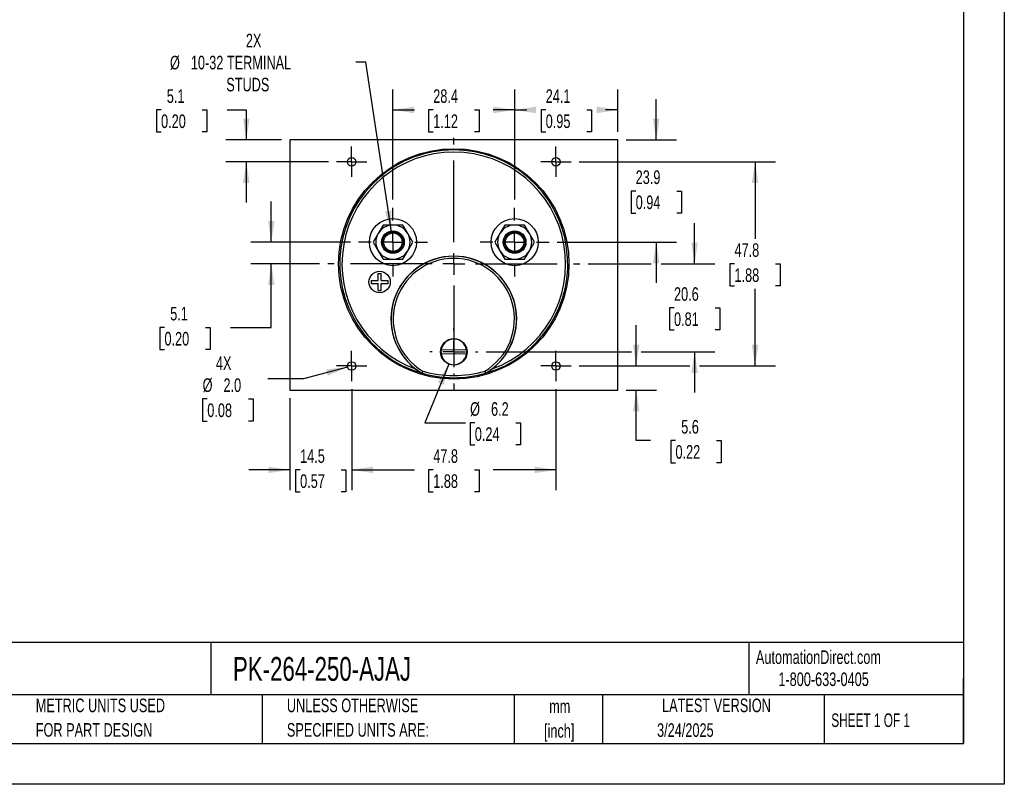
# Model space of a CAD drawing. Header units: millimetres. Extents: x 0 to 419, y 0 to 324.
# Tile 2 of 3: x 189 to 419, y 0 to 179. Entities that reach past the tile are written whole.
import ezdxf

# ---------------------------------------------------------------- set-up
doc = ezdxf.new("R2010")
doc.units = ezdxf.units.MM
doc.header["$LTSCALE"] = 1.5
doc.linetypes.add('CENTERX2', pattern=[20.32, 12.7, -2.54, 2.54, -2.54])
doc.layers.add('CENTER', color=40, linetype='CENTERX2')
doc.layers.add('DIMENSIONS', color=140, linetype='Continuous', lineweight=25)
doc.layers.add('TEXT', color=140, linetype='Continuous', lineweight=25)
doc.styles.add('SLDTEXTSTYLE0', font='TXT', dxfattribs={"width": 0.7})
doc.styles.add('SLDTEXTSTYLE1', font='TXT', dxfattribs={"width": 0.65})
doc.dimstyles.new('SLDDIMSTYLE0', dxfattribs={"dimtxt": 3.237012, "dimasz": 4.953, "dimexe": 0, "dimexo": 0.0625, "dimgap": 0.809253, "dimtad": 0, "dimtih": 1, "dimtoh": 1, "dimrnd": 1e-09, "dimzin": 12, "dimdsep": 46, "dimtxsty": 'SLDTEXTSTYLE0', "dimsah": 1, "dimcen": 0.09, "dimadec": 0, "dimazin": 3, "dimtfac": 1, "dimtofl": 0, "dimtmove": 0, "dimatfit": 3, "dimfxl": 0, "dimfrac": 2, "dimtolj": 1, "dimtzin": 12, "dimarcsym": 0})
doc.dimstyles.new('SLDDIMSTYLE1', dxfattribs={"dimtxt": 3.237012, "dimasz": 4.953, "dimexe": 0, "dimexo": 0.0625, "dimgap": 0.809253, "dimtad": 0, "dimtih": 1, "dimtoh": 1, "dimrnd": 1e-09, "dimzin": 12, "dimdsep": 46, "dimtxsty": 'SLDTEXTSTYLE0', "dimsah": 1, "dimcen": 0, "dimadec": 0, "dimazin": 3, "dimtfac": 1, "dimtofl": 0, "dimtmove": 0, "dimatfit": 3, "dimfxl": 0, "dimfrac": 2, "dimtolj": 1, "dimtzin": 12, "dimarcsym": 0})
doc.dimstyles.new('SLDDIMSTYLE2', dxfattribs={"dimtxt": 3.237012, "dimasz": 4.953, "dimexe": 0, "dimexo": 0.0625, "dimgap": 0.809253, "dimtad": 0, "dimtih": 1, "dimtoh": 1, "dimrnd": 1e-09, "dimzin": 12, "dimdsep": 46, "dimtxsty": 'SLDTEXTSTYLE0', "dimsah": 1, "dimcen": 0.09, "dimadec": 0, "dimazin": 3, "dimtfac": 1, "dimtmove": 0, "dimatfit": 0, "dimfxl": 0, "dimfrac": 2, "dimtolj": 1, "dimtzin": 12, "dimarcsym": 0})
doc.dimstyles.new('SLDDIMSTYLE5', dxfattribs={"dimtxt": 3.237012, "dimasz": 4.953, "dimexe": 0, "dimexo": 0.0625, "dimgap": 0.809253, "dimtad": 0, "dimtih": 1, "dimtoh": 1, "dimrnd": 1e-09, "dimzin": 4, "dimdsep": 46, "dimtxsty": 'SLDTEXTSTYLE0', "dimsah": 1, "dimcen": 0, "dimadec": 0, "dimazin": 1, "dimtfac": 1, "dimtofl": 0, "dimtmove": 0, "dimatfit": 3, "dimfxl": 0, "dimfrac": 2, "dimtolj": 1, "dimtzin": 12, "dimarcsym": 0})
doc.dimstyles.new('SLDDIMSTYLE6', dxfattribs={"dimtxt": 3.237012, "dimasz": 4.953, "dimexe": 0, "dimexo": 0.0625, "dimgap": 0.809253, "dimtad": 0, "dimtih": 1, "dimtoh": 1, "dimrnd": 1e-09, "dimzin": 12, "dimdsep": 46, "dimtxsty": 'SLDTEXTSTYLE0', "dimsah": 1, "dimcen": 0, "dimadec": 0, "dimazin": 3, "dimtfac": 1, "dimtofl": 0, "dimtmove": 0, "dimatfit": 3, "dimfxl": 0, "dimfrac": 2, "dimtolj": 1, "dimtzin": 12, "dimarcsym": 0})

# ---------------------------------------------------------------- blocks, each defined once
blk = doc.blocks.new('SW_NOTE_0')
at = {"layer": 'TEXT', "color": 0, "linetype": 'CENTERX2', "lineweight": 18, "char_height": 2.775, "attachment_point": 1, "style": 'SLDTEXTSTYLE0'}
for s, insert in [('SIFAM TINSLEY CONTENDER PANEL METER, 2.5IN ANALOG DIAL DISPLAY, 45-65 Hz, FREQUENCY INPUT, SELF', (0, 3.58)), ('CONTAINED, PIVOT AND JEWEL, ROUND 4-HOLE MOUNT', (0, -1.45))]:
    blk.add_mtext(s, dxfattribs=dict(at, insert=insert))
blk = doc.blocks.new('SW_NOTE_0_1')
at = {"layer": 'TEXT', "color": 0, "linetype": 'CENTERX2', "lineweight": 18, "char_height": 3.175, "attachment_point": 2, "style": 'SLDTEXTSTYLE0'}
for s, insert in [('mm', (4.27, 4.09)), ('[inch]', (4.14, -1.64))]:
    blk.add_mtext(s, dxfattribs=dict(at, insert=insert))
blk = doc.blocks.new('SW_NOTE_0_2')
at = {"layer": 'TEXT', "color": 0, "linetype": 'CENTERX2', "lineweight": 18, "char_height": 3.175, "attachment_point": 1, "style": 'SLDTEXTSTYLE0'}
for s, insert in [('UNLESS OTHERWISE', (0, 4.09)), ('SPECIFIED UNITS ARE:', (0, -1.64))]:
    blk.add_mtext(s, dxfattribs=dict(at, insert=insert))
blk = doc.blocks.new('SW_NOTE_0_6')
at = {"layer": 'TEXT', "color": 0, "linetype": 'CENTERX2', "lineweight": 18, "char_height": 3.175, "attachment_point": 1, "style": 'SLDTEXTSTYLE0'}
for s, insert in [('METRIC UNITS USED', (0, 4.09)), ('FOR PART DESIGN', (0, -1.64))]:
    blk.add_mtext(s, dxfattribs=dict(at, insert=insert))
blk = doc.blocks.new('_D_15')
at = {"layer": 'DIMENSIONS'}
for p, q in [((319.75, 145.55), (365.62, 145.55)), ((360.85, 145.55), (360.85, 127.55)), ((356.04, 121.68), (354.96, 121.68)), ((354.96, 121.68), (354.96, 116.53)), ((365.66, 121.68), (366.75, 121.68)), ((366.75, 121.68), (366.75, 116.53)), ((354.96, 116.53), (356.04, 116.53)), ((360.85, 97.8), (360.85, 115.81)), ((366.75, 116.53), (365.66, 116.53)), ((319.75, 97.8), (345.57, 97.8)), ((347.85, 97.8), (365.62, 97.8))]:
    blk.add_line(p, q, dxfattribs=at)
for points in [[(360.85, 145.55), (360.09, 140.6), (361.62, 140.6)], [(360.85, 97.8), (361.62, 102.75), (360.09, 102.75)]]:
    blk.add_solid(points, dxfattribs=at)
at = {"layer": 'DIMENSIONS', "char_height": 3.175, "attachment_point": 1, "style": 'SLDTEXTSTYLE0'}
for s, insert in [('47.8', (356.04, 126.49)), ('1.88', (356.04, 120.62))]:
    blk.add_mtext(s, dxfattribs=dict(at, insert=insert))
blk = doc.blocks.new('_D_16')
at = {"layer": 'DIMENSIONS'}
for p, q in [((266.56, 92.36), (266.56, 68.75)), ((314.31, 92.36), (314.31, 68.75)), ((266.56, 73.52), (281.24, 73.52)), ((285.62, 73.52), (284.53, 73.52)), ((284.53, 73.52), (284.53, 68.37)), ((295.24, 73.52), (296.33, 73.52)), ((296.33, 73.52), (296.33, 68.37)), ((314.31, 73.52), (299.63, 73.52)), ((284.53, 68.37), (285.62, 68.37)), ((296.33, 68.37), (295.24, 68.37))]:
    blk.add_line(p, q, dxfattribs=at)
for points in [[(266.56, 73.52), (271.51, 72.76), (271.51, 74.28)], [(314.31, 73.52), (309.35, 74.28), (309.35, 72.76)]]:
    blk.add_solid(points, dxfattribs=at)
at = {"layer": 'DIMENSIONS', "char_height": 3.175, "attachment_point": 1, "style": 'SLDTEXTSTYLE0'}
for s, insert in [('47.8', (285.62, 78.33)), ('1.88', (285.62, 72.47))]:
    blk.add_mtext(s, dxfattribs=dict(at, insert=insert))
blk = doc.blocks.new('_D_17')
at = {"layer": 'DIMENSIONS'}
for p, q in [((276.21, 136.7), (276.21, 162.43)), ((304.66, 136.7), (304.66, 162.43)), ((276.21, 157.66), (281.24, 157.66)), ((285.62, 157.66), (284.53, 157.66)), ((284.53, 157.66), (284.53, 152.52)), ((295.24, 157.66), (296.33, 157.66)), ((296.33, 157.66), (296.33, 152.52)), ((304.66, 157.66), (299.63, 157.66)), ((284.53, 152.52), (285.62, 152.52)), ((296.33, 152.52), (295.24, 152.52))]:
    blk.add_line(p, q, dxfattribs=at)
for points in [[(276.21, 157.66), (281.16, 156.9), (281.16, 158.43)], [(304.66, 157.66), (299.7, 158.43), (299.7, 156.9)]]:
    blk.add_solid(points, dxfattribs=at)
at = {"layer": 'DIMENSIONS', "char_height": 3.175, "attachment_point": 1, "style": 'SLDTEXTSTYLE0'}
for s, insert in [('28.4', (285.62, 162.48)), ('1.12', (285.62, 156.61))]:
    blk.add_mtext(s, dxfattribs=dict(at, insert=insert))
blk = doc.blocks.new('_D_18')
at = {"layer": 'DIMENSIONS'}
for p, q in [((266.56, 92.36), (266.56, 68.75)), ((252.08, 90.25), (252.08, 68.75)), ((252.08, 73.52), (242.56, 73.52)), ((254.51, 73.52), (253.42, 73.52)), ((253.42, 73.52), (253.42, 68.37)), ((264.13, 73.52), (265.21, 73.52)), ((265.21, 73.52), (265.21, 68.37)), ((266.56, 73.52), (276.08, 73.52)), ((253.42, 68.37), (254.51, 68.37)), ((265.21, 68.37), (264.13, 68.37))]:
    blk.add_line(p, q, dxfattribs=at)
for points in [[(252.08, 73.52), (247.13, 74.28), (247.13, 72.76)], [(266.56, 73.52), (271.51, 72.76), (271.51, 74.28)]]:
    blk.add_solid(points, dxfattribs=at)
at = {"layer": 'DIMENSIONS', "char_height": 3.175, "attachment_point": 1, "style": 'SLDTEXTSTYLE0'}
for s, insert in [('14.5', (254.51, 78.33)), ('0.57', (254.51, 72.47))]:
    blk.add_mtext(s, dxfattribs=dict(at, insert=insert))
blk = doc.blocks.new('_D_19')
at = {"layer": 'DIMENSIONS'}
for p, q in [((222.01, 157.66), (220.92, 157.66)), ((220.92, 157.66), (220.92, 152.52)), ((231.62, 157.66), (232.71, 157.66)), ((232.71, 157.66), (232.71, 152.52)), ((237.46, 157.66), (241.92, 157.66)), ((241.92, 157.66), (241.92, 150.65)), ((220.92, 152.52), (222.01, 152.52)), ((232.71, 152.52), (231.62, 152.52)), ((250.18, 150.65), (237.16, 150.65)), ((261.11, 145.55), (237.16, 145.55)), ((241.92, 145.55), (241.92, 136.03))]:
    blk.add_line(p, q, dxfattribs=at)
for points in [[(241.92, 150.65), (242.69, 155.61), (241.16, 155.61)], [(241.92, 145.55), (241.16, 140.6), (242.69, 140.6)]]:
    blk.add_solid(points, dxfattribs=at)
at = {"layer": 'DIMENSIONS', "char_height": 3.175, "attachment_point": 1, "style": 'SLDTEXTSTYLE0'}
for s, insert in [('5.1', (223.35, 162.48)), ('0.20', (222.01, 156.61))]:
    blk.add_mtext(s, dxfattribs=dict(at, insert=insert))
blk = doc.blocks.new('_D_20')
at = {"layer": 'DIMENSIONS'}
for p, q in [((337.75, 150.65), (337.75, 160.18)), ((330.69, 150.65), (342.51, 150.65)), ((332.94, 138.7), (331.85, 138.7)), ((331.85, 138.7), (331.85, 133.56)), ((342.55, 138.7), (343.64, 138.7)), ((343.64, 138.7), (343.64, 133.56)), ((331.85, 133.56), (332.94, 133.56)), ((343.64, 133.56), (342.55, 133.56)), ((314.6, 126.76), (342.51, 126.76)), ((337.75, 126.76), (337.75, 117.23))]:
    blk.add_line(p, q, dxfattribs=at)
for points in [[(337.75, 150.65), (338.51, 155.61), (336.98, 155.61)], [(337.75, 126.76), (336.98, 121.8), (338.51, 121.8)]]:
    blk.add_solid(points, dxfattribs=at)
at = {"layer": 'DIMENSIONS', "char_height": 3.175, "attachment_point": 1, "style": 'SLDTEXTSTYLE0'}
for s, insert in [('23.9', (332.94, 143.52)), ('0.94', (332.94, 137.65))]:
    blk.add_mtext(s, dxfattribs=dict(at, insert=insert))
blk = doc.blocks.new('_D_21')
at = {"layer": 'DIMENSIONS'}
for p, q in [((304.66, 136.7), (304.66, 162.43)), ((328.78, 152.56), (328.78, 162.43)), ((304.66, 157.66), (307.52, 157.66)), ((311.91, 157.66), (310.82, 157.66)), ((310.82, 157.66), (310.82, 152.52)), ((321.53, 157.66), (322.61, 157.66)), ((322.61, 157.66), (322.61, 152.52)), ((328.78, 157.66), (325.91, 157.66)), ((310.82, 152.52), (311.91, 152.52)), ((322.61, 152.52), (321.53, 152.52))]:
    blk.add_line(p, q, dxfattribs=at)
for points in [[(304.66, 157.66), (309.61, 156.9), (309.61, 158.43)], [(328.78, 157.66), (323.83, 158.43), (323.83, 156.9)]]:
    blk.add_solid(points, dxfattribs=at)
at = {"layer": 'DIMENSIONS', "char_height": 3.175, "attachment_point": 1, "style": 'SLDTEXTSTYLE0'}
for s, insert in [('24.1', (311.91, 162.48)), ('0.95', (311.91, 156.61))]:
    blk.add_mtext(s, dxfattribs=dict(at, insert=insert))
blk = doc.blocks.new('_D_22')
at = {"layer": 'DIMENSIONS'}
for p, q in [((333.07, 97.8), (333.07, 107.33)), ((319.75, 97.8), (337.83, 97.8)), ((330.69, 92.15), (337.83, 92.15)), ((333.07, 80.35), (333.07, 92.15)), ((336.4, 80.35), (333.07, 80.35)), ((342.24, 80.35), (341.15, 80.35)), ((341.15, 80.35), (341.15, 75.2)), ((351.86, 80.35), (352.94, 80.35)), ((352.94, 80.35), (352.94, 75.2)), ((341.15, 75.2), (342.24, 75.2)), ((352.94, 75.2), (351.86, 75.2))]:
    blk.add_line(p, q, dxfattribs=at)
for points in [[(333.07, 97.8), (333.83, 102.75), (332.31, 102.75)], [(333.07, 92.15), (332.31, 87.2), (333.83, 87.2)]]:
    blk.add_solid(points, dxfattribs=at)
at = {"layer": 'DIMENSIONS', "char_height": 3.175, "attachment_point": 1, "style": 'SLDTEXTSTYLE0'}
for s, insert in [('5.6', (343.58, 85.17)), ('0.22', (342.24, 79.3))]:
    blk.add_mtext(s, dxfattribs=dict(at, insert=insert))
blk = doc.blocks.new('_D_23')
at = {"layer": 'DIMENSIONS'}
for p, q in [((265.59, 97.54), (255.32, 94.79)), ((255.32, 94.79), (246.99, 94.79)), ((232.81, 90.09), (231.73, 90.09)), ((231.73, 90.09), (231.73, 84.94)), ((242.43, 90.09), (243.52, 90.09)), ((243.52, 90.09), (243.52, 84.94)), ((231.73, 84.94), (232.81, 84.94)), ((243.52, 84.94), (242.43, 84.94))]:
    blk.add_line(p, q, dxfattribs=at)
blk.add_solid([(265.59, 97.54), (260.61, 97), (261, 95.52)], dxfattribs=at)
at = {"layer": 'DIMENSIONS', "char_height": 3.175, "attachment_point": 1, "style": 'SLDTEXTSTYLE0'}
for s, insert in [('4X', (234.83, 100.05)), ('%%c', (231.72, 94.91)), ('2.0', (236.6, 94.91)), ('0.08', (232.81, 89.04))]:
    blk.add_mtext(s, dxfattribs=dict(at, insert=insert))
blk = doc.blocks.new('_D_24')
at = {"layer": 'DIMENSIONS'}
for p, q in [((247.78, 126.76), (247.78, 136.28)), ((266.26, 126.76), (243.02, 126.76)), ((259.06, 121.68), (243.02, 121.68)), ((247.78, 106.82), (247.78, 121.68)), ((222.8, 106.82), (221.71, 106.82)), ((221.71, 106.82), (221.71, 101.67)), ((232.42, 106.82), (233.5, 106.82)), ((233.5, 106.82), (233.5, 101.67)), ((238.25, 106.82), (247.78, 106.82)), ((221.71, 101.67), (222.8, 101.67)), ((233.5, 101.67), (232.42, 101.67))]:
    blk.add_line(p, q, dxfattribs=at)
for points in [[(247.78, 126.76), (248.54, 131.71), (247.02, 131.71)], [(247.78, 121.68), (247.02, 116.72), (248.54, 116.72)]]:
    blk.add_solid(points, dxfattribs=at)
at = {"layer": 'DIMENSIONS', "char_height": 3.175, "attachment_point": 1, "style": 'SLDTEXTSTYLE0'}
for s, insert in [('5.1', (224.14, 111.63)), ('0.20', (222.8, 105.76))]:
    blk.add_mtext(s, dxfattribs=dict(at, insert=insert))
blk = doc.blocks.new('_D_25')
at = {"layer": 'DIMENSIONS'}
for p, q in [((346.71, 121.68), (346.71, 131.2)), ((321.8, 121.68), (336.6, 121.68)), ((338.89, 121.68), (351.47, 121.68)), ((341.9, 111.39), (340.81, 111.39)), ((340.81, 111.39), (340.81, 106.25)), ((351.52, 111.39), (352.61, 111.39)), ((352.61, 111.39), (352.61, 106.25)), ((340.81, 106.25), (341.9, 106.25)), ((352.61, 106.25), (351.52, 106.25)), ((297.98, 101.11), (331.93, 101.11)), ((334.21, 101.11), (351.47, 101.11)), ((346.71, 101.11), (346.71, 91.58))]:
    blk.add_line(p, q, dxfattribs=at)
for points in [[(346.71, 121.68), (347.47, 126.63), (345.95, 126.63)], [(346.71, 101.11), (345.95, 96.15), (347.47, 96.15)]]:
    blk.add_solid(points, dxfattribs=at)
at = {"layer": 'DIMENSIONS', "char_height": 3.175, "attachment_point": 1, "style": 'SLDTEXTSTYLE0'}
for s, insert in [('20.6', (341.9, 116.21)), ('0.81', (341.9, 110.34))]:
    blk.add_mtext(s, dxfattribs=dict(at, insert=insert))
blk = doc.blocks.new('_D_26')
at = {"layer": 'DIMENSIONS'}
for p, q in [((289.26, 98.24), (283.64, 84.53)), ((283.64, 84.53), (293.17, 84.53)), ((295.34, 84.53), (294.25, 84.53)), ((294.25, 84.53), (294.25, 79.38)), ((304.96, 84.53), (306.05, 84.53)), ((306.05, 84.53), (306.05, 79.38)), ((294.25, 79.38), (295.34, 79.38)), ((306.05, 79.38), (304.96, 79.38))]:
    blk.add_line(p, q, dxfattribs=at)
blk.add_solid([(289.26, 98.24), (286.67, 93.94), (288.08, 93.37)], dxfattribs=at)
at = {"layer": 'DIMENSIONS', "char_height": 3.175, "attachment_point": 1, "style": 'SLDTEXTSTYLE0'}
for s, insert in [('%%c', (294.24, 89.34)), ('6.2', (299.13, 89.34)), ('0.24', (295.34, 83.47))]:
    blk.add_mtext(s, dxfattribs=dict(at, insert=insert))
blk = doc.blocks.new('_D_27')
at = {"layer": 'DIMENSIONS'}
for p, q in [((269.89, 168.8), (267.54, 168.8)), ((275.85, 129.13), (269.89, 168.8))]:
    blk.add_line(p, q, dxfattribs=at)
blk.add_solid([(275.85, 129.13), (275.87, 134.14), (274.36, 133.91)], dxfattribs=at)
at = {"layer": 'DIMENSIONS', "char_height": 3.175, "attachment_point": 1, "style": 'SLDTEXTSTYLE0'}
for s, insert in [('2X', (241.83, 175.47)), ('%%c', (224.09, 170.32)), ('10-32 TERMINAL', (228.97, 170.32)), ('STUDS', (237.25, 165.18))]:
    blk.add_mtext(s, dxfattribs=dict(at, insert=insert))
blk = doc.blocks.new('SW_CENTERMARKSYMBOL_1')
at = {"layer": 'CENTER', "color": 0}
for p, q in [((0, 5.08), (0, 8.04)), ((0, 0), (0, 2.54)), ((-5.08, 0), (-8.04, 0)), ((0, 0), (-2.54, 0)), ((0, 0), (0, -2.54)), ((0, 0), (2.54, 0)), ((5.08, 0), (8.04, 0)), ((0, -5.08), (0, -8.04))]:
    blk.add_line(p, q, dxfattribs=at)
blk = doc.blocks.new('SW_CENTERMARKSYMBOL_2')
at = {"layer": 'CENTER', "color": 0}
for p, q in [((0, 5.08), (0, 8.04)), ((0, 0), (0, 2.54)), ((-5.08, 0), (-8.04, 0)), ((0, 0), (-2.54, 0)), ((0, 0), (0, -2.54)), ((0, 0), (2.54, 0)), ((5.08, 0), (8.04, 0)), ((0, -5.08), (0, -8.04))]:
    blk.add_line(p, q, dxfattribs=at)
blk = doc.blocks.new('SW_CENTERMARKSYMBOL_3')
at = {"layer": 'CENTER', "color": 0}
for p, q in [((0, 5.08), (0, 5.64)), ((0, 0), (0, 2.54)), ((-5.08, 0), (-5.64, 0)), ((0, 0), (-2.54, 0)), ((0, 0), (0, -2.54)), ((0, 0), (2.54, 0)), ((5.08, 0), (5.64, 0)), ((0, -5.08), (0, -5.64))]:
    blk.add_line(p, q, dxfattribs=at)
blk = doc.blocks.new('SW_CENTERMARKSYMBOL_4')
at = {"layer": 'CENTER', "color": 0}
for p, q in [((0, 2.54), (0, 3.54)), ((0, 0), (0, 2.54)), ((-2.54, 0), (-3.54, 0)), ((0, 0), (-2.54, 0)), ((0, 0), (0, -2.54)), ((0, 0), (2.54, 0)), ((2.54, 0), (3.54, 0)), ((0, -2.54), (0, -3.54))]:
    blk.add_line(p, q, dxfattribs=at)
blk = doc.blocks.new('SW_CENTERMARKSYMBOL_5')
at = {"layer": 'CENTER', "color": 0}
for p, q in [((0, 2.54), (0, 3.54)), ((0, 0), (0, 2.54)), ((-2.54, 0), (-3.54, 0)), ((0, 0), (-2.54, 0)), ((0, 0), (0, -2.54)), ((0, 0), (2.54, 0)), ((2.54, 0), (3.54, 0)), ((0, -2.54), (0, -3.54))]:
    blk.add_line(p, q, dxfattribs=at)
blk = doc.blocks.new('SW_CENTERMARKSYMBOL_6')
at = {"layer": 'CENTER', "color": 0}
for p, q in [((0, 2.54), (0, 3.54)), ((0, 0), (0, 2.54)), ((-2.54, 0), (-3.54, 0)), ((0, 0), (-2.54, 0)), ((0, 0), (0, -2.54)), ((0, 0), (2.54, 0)), ((2.54, 0), (3.54, 0)), ((0, -2.54), (0, -3.54))]:
    blk.add_line(p, q, dxfattribs=at)
blk = doc.blocks.new('SW_CENTERMARKSYMBOL_7')
at = {"layer": 'CENTER', "color": 0}
for p, q in [((0, 2.54), (0, 3.54)), ((0, 0), (0, 2.54)), ((-2.54, 0), (-3.54, 0)), ((0, 0), (-2.54, 0)), ((0, 0), (0, -2.54)), ((0, 0), (2.54, 0)), ((2.54, 0), (3.54, 0)), ((0, -2.54), (0, -3.54))]:
    blk.add_line(p, q, dxfattribs=at)
blk = doc.blocks.new('SW_CENTERMARKSYMBOL_8')
at = {"layer": 'CENTER', "color": 0}
for p, q in [((0, 5.08), (0, 29.464)), ((0, 0), (0, 2.54)), ((-5.08, 0), (-29.464, 0)), ((0, 0), (-2.54, 0)), ((0, 0), (0, -2.54)), ((0, 0), (2.54, 0)), ((5.08, 0), (29.464, 0)), ((0, -5.08), (0, -29.464))]:
    blk.add_line(p, q, dxfattribs=at)

msp = doc.modelspace()

# ---------------------------------------------------------------- linework, layer by layer
at = {"color": 7, "linetype": 'Continuous'}
for p, q in [((419.104, 323.854), (419.104, 0.004)), ((419.104, 0.004), (0.004, 0.004))]:
    msp.add_line(p, q, dxfattribs=at)
for p, q in [((252.081, 150.652), (252.081, 92.152)), ((328.781, 150.652), (252.081, 150.652)), ((328.781, 92.152), (328.781, 150.652)), ((273.898, 130.756), (272.743, 128.756)), ((276.207, 130.756), (273.898, 130.756)), ((278.517, 130.756), (276.207, 130.756)), ((279.671, 128.756), (278.517, 130.756)), ((302.346, 130.756), (301.191, 128.756)), ((304.655, 130.756), (302.346, 130.756)), ((306.965, 130.756), (304.655, 130.756)), ((308.119, 128.756), (306.965, 130.756)), ((272.743, 128.756), (271.588, 126.756)), ((271.588, 126.756), (272.743, 124.756)), ((280.826, 126.756), (279.671, 128.756)), ((279.671, 124.756), (280.826, 126.756)), ((301.191, 128.756), (300.036, 126.756)), ((300.036, 126.756), (301.191, 124.756)), ((309.274, 126.756), (308.119, 128.756)), ((308.119, 124.756), (309.274, 126.756)), ((272.743, 124.756), (273.898, 122.756)), ((278.517, 122.756), (279.671, 124.756)), ((301.191, 124.756), (302.346, 122.756)), ((306.965, 122.756), (308.119, 124.756)), ((273.898, 122.756), (276.207, 122.756)), ((276.207, 122.756), (278.517, 122.756)), ((302.346, 122.756), (304.655, 122.756)), ((304.655, 122.756), (306.965, 122.756)), ((271.089, 117.789), (272.739, 117.789)), ((271.089, 117.789), (271.089, 117.089)), ((272.739, 117.789), (272.739, 119.439)), ((272.739, 119.439), (273.439, 119.439)), ((273.439, 117.789), (273.439, 119.439)), ((273.439, 117.789), (275.089, 117.789)), ((275.089, 117.089), (275.089, 117.789)), ((271.089, 117.089), (272.739, 117.089)), ((272.739, 115.439), (272.739, 117.089)), ((272.739, 115.439), (273.439, 115.439)), ((273.439, 117.089), (275.089, 117.089)), ((273.439, 115.439), (273.439, 117.089)), ((287.478, 101.633), (293.394, 101.579)), ((293.384, 100.58), (287.469, 100.633)), ((282.962, 96.149), (282.949, 96.117)), ((283.006, 96.092), (282.949, 96.117)), ((283.02, 96.124), (283.006, 96.092)), ((297.856, 96.092), (297.842, 96.124)), ((297.914, 96.117), (297.856, 96.092)), ((297.914, 96.117), (297.9, 96.149)), ((252.081, 92.152), (328.781, 92.152))]:
    msp.add_line(p, q)
for centre, radius in [((290.431, 121.676), 26.924), ((266.555, 145.552), 1), ((314.307, 145.552), 1), ((276.207, 126.756), 5.5), ((304.655, 126.756), 5.5), ((276.207, 126.756), 2.65), ((276.207, 126.756), 2.4), ((276.207, 126.756), 2.15), ((304.655, 126.756), 2.65), ((304.655, 126.756), 2.4), ((304.655, 126.756), 2.15), ((273.089, 117.439), 2.5), ((290.431, 101.106), 3.1), ((266.555, 97.8), 1), ((314.307, 97.8), 1)]:
    msp.add_circle(centre, radius)
for centre, radius, start, end in [((290.431, 121.676), 26.64, 286.18396, 253.81604), ((290.431, 121.676), 26.14, 290.03748, 249.96252), ((276.207, 126.756), 4, 90, 150), ((276.207, 126.756), 4, 30, 90), ((304.655, 126.756), 4, 90, 150), ((304.655, 126.756), 4, 30, 90), ((276.207, 126.756), 4, 150, 210), ((276.207, 126.756), 4, 330, 30), ((304.655, 126.756), 4, 150, 210), ((304.655, 126.756), 4, 330, 30), ((276.207, 126.756), 4, 210, 270), ((276.207, 126.756), 4, 270, 330), ((304.655, 126.756), 4, 210, 270), ((304.655, 126.756), 4, 270, 330), ((290.431, 108.775), 14.7, 307.53834, 232.46166), ((290.431, 108.775), 14.669, 300.60703, 239.39297), ((290.431, 108.775), 14.169, 300.73478, 239.26522), ((290.431, 101.106), 3, 9.07139, 169.88326), ((290.431, 101.106), 3, 169.88326, 189.07139), ((290.431, 101.106), 3, 349.88326, 9.07139), ((290.431, 101.106), 3, 189.07139, 349.88326), ((291.039, 109.618), 15.739, 232.57662, 239.0667), ((289.603, 109.942), 16.13, 301.01202, 307.34465), ((413.535, 29.924), 146.407, 152.91042, 153.10649), ((283.09, 96.364), 0.25, 239.39353, 253.82512), ((6.228, 196.065), 294.282, 340.14689, 340.24443), ((290.431, 121.676), 26.605, 253.82564, 286.17436), ((290.431, 121.675), 26.104, 253.8941, 286.1059), ((574.288, 195.941), 293.915, 199.75551, 199.85317), ((167.173, 29.846), 146.58, 26.89363, 27.08947), ((297.773, 96.364), 0.25, 286.17492, 300.60642)]:
    msp.add_arc(centre, radius, start, end)
at = {"layer": 'TEXT'}
for p, q in [((409.575, 314.325), (409.575, 9.525)), ((409.575, 33.189), (9.525, 33.189)), ((233.638, 33.189), (233.638, 20.955)), ((359.363, 33.189), (359.363, 20.955)), ((409.575, 9.525), (409.575, 24.765)), ((409.575, 20.955), (9.525, 20.955)), ((245.67, 20.955), (245.67, 9.525)), ((304.536, 20.955), (304.536, 9.525)), ((325.218, 20.955), (325.218, 9.525)), ((377.023, 20.955), (377.023, 9.525)), ((9.525, 9.525), (409.575, 9.525))]:
    msp.add_line(p, q, dxfattribs=at)

# ---------------------------------------------------------------- block references
at = {"layer": 'CENTER'}
for name, p in [('SW_CENTERMARKSYMBOL_8', (290.431, 121.676)), ('SW_CENTERMARKSYMBOL_5', (266.555, 145.552)), ('SW_CENTERMARKSYMBOL_7', (314.307, 145.552)), ('SW_CENTERMARKSYMBOL_1', (276.207, 126.756)), ('SW_CENTERMARKSYMBOL_2', (304.655, 126.756)), ('SW_CENTERMARKSYMBOL_3', (290.431, 101.106)), ('SW_CENTERMARKSYMBOL_6', (266.555, 97.8)), ('SW_CENTERMARKSYMBOL_4', (314.307, 97.8))]:
    msp.add_blockref(name, p, dxfattribs=at)
at = {"layer": 'TEXT', "linetype": 'CENTERX2', "lineweight": 18}
for name, p in [('SW_NOTE_0', (11.42, 27.217)), ('SW_NOTE_0_6', (192.718, 15.953)), ('SW_NOTE_0_2', (251.412, 15.953)), ('SW_NOTE_0_1', (310.929, 15.729))]:
    msp.add_blockref(name, p, dxfattribs=at)

# ---------------------------------------------------------------- texts
for s, insert, char_height, attachment_point, style in [('AutomationDirect.com', (361.042, 31.315), 3.175, 1, 'SLDTEXTSTYLE0'), ('PK-264-250-AJAJ', (238.812, 29.764), 5.55625, 1, 'SLDTEXTSTYLE0'), ('1-800-633-0405', (366.287, 26.156), 3.175, 1, 'SLDTEXTSTYLE0'), ('LATEST VERSION', (351.828, 20.046), 3.175, 2, 'SLDTEXTSTYLE0'), ('SHEET 1 OF 1', (378.662, 16.577), 3.175, 1, 'SLDTEXTSTYLE1'), ('3/24/2025', (344.552, 14.267), 3.175, 2, 'SLDTEXTSTYLE0')]:
    msp.add_mtext(s, dxfattribs=dict(at, insert=insert, char_height=char_height, attachment_point=attachment_point, style=style))

# ---------------------------------------------------------------- dimensions: what is measured, and where the dimension line sits
at = {"layer": 'DIMENSIONS'}
dim = msp.add_diameter_dim_2p(p1=(276.563, 124.383), p2=(275.851, 129.13), text='2X\\P%%c10-32 TERMINAL\\PSTUDS', dimstyle='SLDDIMSTYLE6', override={"dimpost": '<>'}, dxfattribs=at)
dim.commit()
dim.dimension.update_dxf_attribs({"geometry": '_D_27', "text_midpoint": (244.625, 168.803), "dimtype": 163})
for base, p1, p2, dimstyle, picture, middle in [((241.924, 150.652), (263.015, 145.552), (252.081, 150.652), 'SLDDIMSTYLE2', '_D_19', (241.924, 157.664)), ((337.745, 150.652), (312.695, 126.756), (328.781, 150.652), 'SLDDIMSTYLE2', '_D_20', (337.745, 138.704)), ((360.854, 97.8), (317.847, 145.552), (317.847, 97.8), 'SLDDIMSTYLE0', '_D_15', (360.854, 121.676)), ((247.778, 121.676), (268.167, 126.756), (260.967, 121.676), 'SLDDIMSTYLE2', '_D_24', (247.778, 106.816)), ((346.71, 121.676), (296.071, 101.106), (319.895, 121.676), 'SLDDIMSTYLE2', '_D_25', (346.71, 111.391)), ((333.069, 97.8), (328.781, 92.152), (317.847, 97.8), 'SLDDIMSTYLE2', '_D_22', (333.069, 80.348))]:
    dim = msp.add_linear_dim(base=base, p1=p1, p2=p2, angle=90, dimstyle=dimstyle, dxfattribs=at)
    dim.commit()
    dim.dimension.update_dxf_attribs({"geometry": picture, "text_midpoint": middle, "dimtype": 160})
for base, p1, p2, dimstyle, picture, middle in [((304.655, 157.664), (276.207, 134.796), (304.655, 134.796), 'SLDDIMSTYLE0', '_D_17', (290.431, 157.664)), ((328.781, 157.664), (304.655, 134.796), (328.781, 150.652), 'SLDDIMSTYLE0', '_D_21', (316.718, 157.664)), ((252.081, 73.517), (266.555, 94.26), (252.081, 92.152), 'SLDDIMSTYLE2', '_D_18', (259.318, 73.517)), ((314.307, 73.517), (266.555, 94.26), (314.307, 94.26), 'SLDDIMSTYLE0', '_D_16', (290.431, 73.517))]:
    dim = msp.add_linear_dim(base=base, p1=p1, p2=p2, dimstyle=dimstyle, dxfattribs=at)
    dim.commit()
    dim.dimension.update_dxf_attribs({"geometry": picture, "text_midpoint": middle, "dimtype": 160})
dim = msp.add_diameter_dim_2p(p1=(291.606, 103.975), p2=(289.256, 98.238), dimstyle='SLDDIMSTYLE1', dxfattribs=at)
dim.commit()
dim.dimension.update_dxf_attribs({"geometry": '_D_26', "text_midpoint": (300.149, 84.526), "dimtype": 163})
dim = msp.add_diameter_dim_2p(p1=(267.521, 98.059), p2=(265.589, 97.542), text='4X\\P<>', dimstyle='SLDDIMSTYLE5', dxfattribs=at)
dim.commit()
dim.dimension.update_dxf_attribs({"geometry": '_D_23', "text_midpoint": (237.622, 92.662), "dimtype": 163})

doc.saveas('drawing.dxf')
